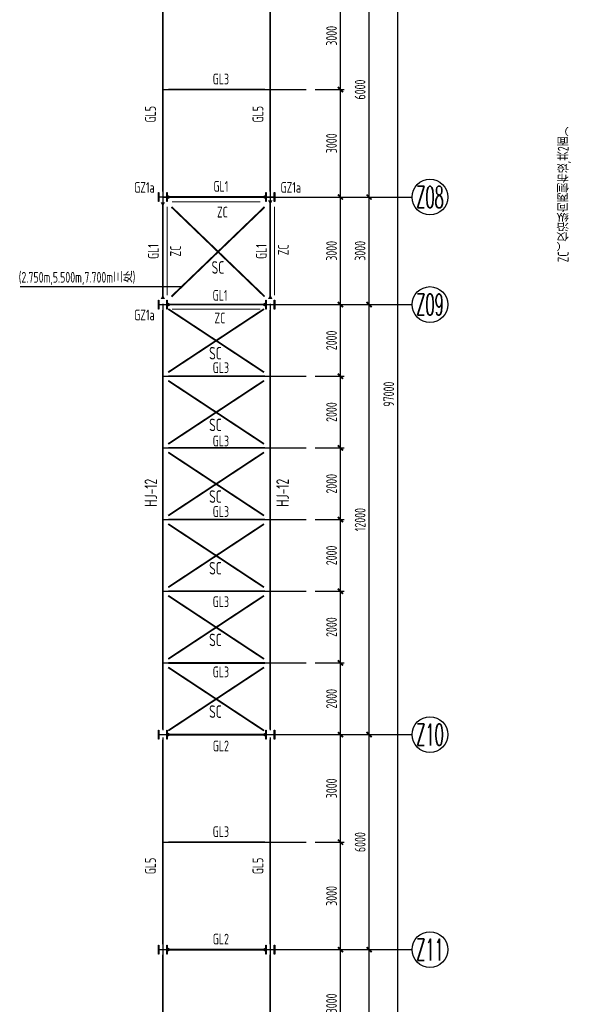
# Model space of a CAD drawing. Extents: x -294221 to 474257, y -25219 to 114942.
# Tile 37 of 69: x 41235 to 56643, y 43728 to 71203. Entities that reach past the tile are written whole.
import ezdxf
from ezdxf.enums import TextEntityAlignment as Align

# ---------------------------------------------------------------- set-up
doc = ezdxf.new("R2010")
doc.units = 0
doc.header["$LTSCALE"] = 1000
for name, pattern in [('( Dashed )', [0.75, 0.5, -0.25]), ('DASH', [0.35, 0.25, -0.1]), ('DOTE', [2.42, 2, -0.2, 0.02, -0.2])]:
    doc.linetypes.add(name, pattern=pattern)
for name, color, linetype in [('AXIS', 7, 'Continuous'), ('AXIS_DIM', 3, 'Continuous'), ('AXIS_NUM', 7, 'Continuous'), ('gj2', 4, 'Continuous'), ('L-次梁轴心', 7, 'Continuous'), ('Prof', 2, 'Continuous'), ('SC', 7, 'Continuous'), ('STPM_RBEAM_SIG', 2, 'Continuous'), ('STPM_RBEAM_THICK', 3, 'Continuous'), ('STPM_SBEAM_THICK', 2, 'Continuous'), ('text', 7, 'Continuous')]:
    doc.layers.add(name, color=color, linetype=linetype)
doc.styles.add('BW_Rein', font='Tssdeng.shx', dxfattribs={"width": 0.7, "bigfont": 'hztxt.shx'})
doc.styles.add('TSSD_Axis', font='complex.shx', dxfattribs={"width": 0.7, "bigfont": 'hztxt.shx'})
doc.styles.add('TSSD_Dimension', font='tssdeng.shx', dxfattribs={"width": 0.7, "bigfont": 'hztxt.shx'})
doc.styles.add('TSSD_Rein', font='Tssdeng.shx', dxfattribs={"width": 0.7, "bigfont": '@@tssdchn.shx'})
doc.dimstyles.new('TSSD_100_100$0', dxfattribs={"dimtxt": 300, "dimasz": 100, "dimexe": 100, "dimexo": 250, "dimgap": 100, "dimtad": 1, "dimdec": 0, "dimrnd": 0.001, "dimzin": 0, "dimdsep": 46, "dimtxsty": 'TSSD_Dimension', "dimblk": 'ARCHTICK', "dimcen": 0, "dimdle": 100, "dimclrt": 7, "dimadec": 0, "dimazin": 0, "dimtfac": 1, "dimtdec": 0, "dimtix": 1, "dimtmove": 2, "dimatfit": 3, "dimldrblk": 'ARCHTICK', "dimfxl": 0, "dimtolj": 1, "dimtzin": 0, "dimarcsym": 0})

# ---------------------------------------------------------------- blocks, each defined once
blk = doc.blocks.new('_ArchTick')
at = {"color": 0, "linetype": 'ByBlock', "const_width": 0.5}
blk.add_lwpolyline([(-0.71, -0.71), (0.71, 0.71)], dxfattribs=at)
blk = doc.blocks.new('*D156')
at = {"layer": 'AXIS_DIM', "color": 0, "lineweight": -2}
for p, q in [((51795, 12153), (51795, 109353)), ((49484, 109253), (51895, 109253)), ((49484, 12253), (51895, 12253))]:
    blk.add_line(p, q, dxfattribs=at)
at = {"layer": 'Defpoints', "color": 0}
for p in [(49234, 109253), (51795, 109253), (49234, 12253)]:
    blk.add_point(p, dxfattribs=at)
at = {"layer": 'AXIS_DIM', "color": 0, "lineweight": -2, "xscale": 99.99999810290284, "yscale": 99.99999810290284, "zscale": 99.99999810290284}
for p, rotation in [((51795, 109253), 90), ((51795, 12253), 270)]:
    blk.add_blockref('_ArchTick', p, dxfattribs=dict(at, rotation=rotation))
at = {"layer": 'AXIS_DIM', "color": 7, "insert": (51545, 60753), "char_height": 300, "attachment_point": 5, "rotation": 90, "style": 'TSSD_Dimension'}
blk.add_mtext('\\A1;97000', dxfattribs=at)
blk = doc.blocks.new('*D162')
at = {"layer": 'AXIS_DIM', "color": 0, "lineweight": -2}
for p, q in [((50995, 66153), (50995, 72353)), ((49484, 72253), (51095, 72253)), ((49484, 66253), (51095, 66253))]:
    blk.add_line(p, q, dxfattribs=at)
at = {"layer": 'Defpoints', "color": 0}
for p in [(49234, 72253), (50995, 72253), (49234, 66253)]:
    blk.add_point(p, dxfattribs=at)
at = {"layer": 'AXIS_DIM', "color": 0, "lineweight": -2, "xscale": 99.99999810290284, "yscale": 99.99999810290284, "zscale": 99.99999810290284}
for p, rotation in [((50995, 72253), 90), ((50995, 66253), 270)]:
    blk.add_blockref('_ArchTick', p, dxfattribs=dict(at, rotation=rotation))
at = {"layer": 'AXIS_DIM', "color": 7, "insert": (50745, 69253), "char_height": 300, "attachment_point": 5, "rotation": 90, "style": 'TSSD_Dimension'}
blk.add_mtext('\\A1;6000', dxfattribs=at)
blk = doc.blocks.new('*D163')
at = {"layer": 'AXIS_DIM', "color": 0, "lineweight": -2}
for p, q in [((49484, 66253), (51095, 66253)), ((50995, 63153), (50995, 66353)), ((49484, 63253), (51095, 63253))]:
    blk.add_line(p, q, dxfattribs=at)
at = {"layer": 'Defpoints', "color": 0}
for p in [(49234, 66253), (50995, 66253), (49234, 63253)]:
    blk.add_point(p, dxfattribs=at)
at = {"layer": 'AXIS_DIM', "color": 0, "lineweight": -2, "xscale": 99.99999810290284, "yscale": 99.99999810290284, "zscale": 99.99999810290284}
for p, rotation in [((50995, 66253), 90), ((50995, 63253), 270)]:
    blk.add_blockref('_ArchTick', p, dxfattribs=dict(at, rotation=rotation))
at = {"layer": 'AXIS_DIM', "color": 7, "insert": (50745, 64753), "char_height": 300, "attachment_point": 5, "rotation": 90, "style": 'TSSD_Dimension'}
blk.add_mtext('\\A1;3000', dxfattribs=at)
blk = doc.blocks.new('*D164')
at = {"layer": 'AXIS_DIM', "color": 0, "lineweight": -2}
for p, q in [((49484, 63253), (51095, 63253)), ((50995, 51153), (50995, 63353)), ((49484, 51253), (51095, 51253))]:
    blk.add_line(p, q, dxfattribs=at)
at = {"layer": 'Defpoints', "color": 0}
for p in [(49234, 63253), (50995, 63253), (49234, 51253)]:
    blk.add_point(p, dxfattribs=at)
at = {"layer": 'AXIS_DIM', "color": 0, "lineweight": -2, "xscale": 99.99999810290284, "yscale": 99.99999810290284, "zscale": 99.99999810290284}
for p, rotation in [((50995, 63253), 90), ((50995, 51253), 270)]:
    blk.add_blockref('_ArchTick', p, dxfattribs=dict(at, rotation=rotation))
at = {"layer": 'AXIS_DIM', "color": 7, "insert": (50745, 57253), "char_height": 300, "attachment_point": 5, "rotation": 90, "style": 'TSSD_Dimension'}
blk.add_mtext('\\A1;12000', dxfattribs=at)
blk = doc.blocks.new('*D165')
at = {"layer": 'AXIS_DIM', "color": 0, "lineweight": -2}
for p, q in [((49484, 51253), (51095, 51253)), ((50995, 45153), (50995, 51353)), ((49484, 45253), (51095, 45253))]:
    blk.add_line(p, q, dxfattribs=at)
at = {"layer": 'Defpoints', "color": 0}
for p in [(49234, 51253), (50995, 51253), (49234, 45253)]:
    blk.add_point(p, dxfattribs=at)
at = {"layer": 'AXIS_DIM', "color": 0, "lineweight": -2, "xscale": 99.99999810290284, "yscale": 99.99999810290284, "zscale": 99.99999810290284}
for p, rotation in [((50995, 51253), 90), ((50995, 45253), 270)]:
    blk.add_blockref('_ArchTick', p, dxfattribs=dict(at, rotation=rotation))
at = {"layer": 'AXIS_DIM', "color": 7, "insert": (50745, 48253), "char_height": 300, "attachment_point": 5, "rotation": 90, "style": 'TSSD_Dimension'}
blk.add_mtext('\\A1;6000', dxfattribs=at)
blk = doc.blocks.new('*D166')
at = {"layer": 'AXIS_DIM', "color": 0, "lineweight": -2}
for p, q in [((50995, 39153), (50995, 45353)), ((49484, 45253), (51095, 45253)), ((49484, 39253), (51095, 39253))]:
    blk.add_line(p, q, dxfattribs=at)
at = {"layer": 'Defpoints', "color": 0}
for p in [(49234, 45253), (50995, 45253), (49234, 39253)]:
    blk.add_point(p, dxfattribs=at)
at = {"layer": 'AXIS_DIM', "color": 0, "lineweight": -2, "xscale": 99.99999810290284, "yscale": 99.99999810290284, "zscale": 99.99999810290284}
for p, rotation in [((50995, 45253), 90), ((50995, 39253), 270)]:
    blk.add_blockref('_ArchTick', p, dxfattribs=dict(at, rotation=rotation))
at = {"layer": 'AXIS_DIM', "color": 7, "insert": (50745, 42253), "char_height": 300, "attachment_point": 5, "rotation": 90, "style": 'TSSD_Dimension'}
blk.add_mtext('\\A1;6000', dxfattribs=at)
blk = doc.blocks.new('*D188')
at = {"layer": 'Defpoints', "color": 0}
for p in [(49234, 72253), (50195, 72253), (49234, 69253)]:
    blk.add_point(p, dxfattribs=at)
at = {"layer": 'L-次梁轴心', "color": 0, "lineweight": -2}
for p, q in [((50195, 69153), (50195, 72353)), ((49484, 72253), (50295, 72253)), ((49484, 69253), (50295, 69253))]:
    blk.add_line(p, q, dxfattribs=at)
at = {"layer": 'L-次梁轴心', "color": 0, "lineweight": -2, "xscale": 99.99999810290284, "yscale": 99.99999810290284, "zscale": 99.99999810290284}
for p, rotation in [((50195, 72253), 90), ((50195, 69253), 270)]:
    blk.add_blockref('_ArchTick', p, dxfattribs=dict(at, rotation=rotation))
at = {"layer": 'L-次梁轴心', "color": 7, "insert": (49945, 70753), "char_height": 300, "attachment_point": 5, "rotation": 90, "style": 'TSSD_Dimension'}
blk.add_mtext('\\A1;3000', dxfattribs=at)
blk = doc.blocks.new('*D189')
at = {"layer": 'Defpoints', "color": 0}
for p in [(49234, 69253), (50195, 69253), (49234, 66253)]:
    blk.add_point(p, dxfattribs=at)
at = {"layer": 'L-次梁轴心', "color": 0, "lineweight": -2}
for p, q in [((49484, 69253), (50295, 69253)), ((50195, 66153), (50195, 69353)), ((49484, 66253), (50295, 66253))]:
    blk.add_line(p, q, dxfattribs=at)
at = {"layer": 'L-次梁轴心', "color": 0, "lineweight": -2, "xscale": 99.99999810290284, "yscale": 99.99999810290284, "zscale": 99.99999810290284}
for p, rotation in [((50195, 69253), 90), ((50195, 66253), 270)]:
    blk.add_blockref('_ArchTick', p, dxfattribs=dict(at, rotation=rotation))
at = {"layer": 'L-次梁轴心', "color": 7, "insert": (49945, 67753), "char_height": 300, "attachment_point": 5, "rotation": 90, "style": 'TSSD_Dimension'}
blk.add_mtext('\\A1;3000', dxfattribs=at)
blk = doc.blocks.new('*D190')
at = {"layer": 'Defpoints', "color": 0}
for p in [(49234, 66253), (50195, 66253), (49234, 63253)]:
    blk.add_point(p, dxfattribs=at)
at = {"layer": 'L-次梁轴心', "color": 0, "lineweight": -2}
for p, q in [((49484, 66253), (50295, 66253)), ((50195, 63153), (50195, 66353)), ((49484, 63253), (50295, 63253))]:
    blk.add_line(p, q, dxfattribs=at)
at = {"layer": 'L-次梁轴心', "color": 0, "lineweight": -2, "xscale": 99.99999810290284, "yscale": 99.99999810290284, "zscale": 99.99999810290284}
for p, rotation in [((50195, 66253), 90), ((50195, 63253), 270)]:
    blk.add_blockref('_ArchTick', p, dxfattribs=dict(at, rotation=rotation))
at = {"layer": 'L-次梁轴心', "color": 7, "insert": (49945, 64753), "char_height": 300, "attachment_point": 5, "rotation": 90, "style": 'TSSD_Dimension'}
blk.add_mtext('\\A1;3000', dxfattribs=at)
blk = doc.blocks.new('*D191')
at = {"layer": 'Defpoints', "color": 0}
for p in [(49234, 51253), (50195, 51253), (49234, 48253)]:
    blk.add_point(p, dxfattribs=at)
at = {"layer": 'L-次梁轴心', "color": 0, "lineweight": -2}
for p, q in [((49484, 51253), (50295, 51253)), ((50195, 48153), (50195, 51353)), ((49484, 48253), (50295, 48253))]:
    blk.add_line(p, q, dxfattribs=at)
at = {"layer": 'L-次梁轴心', "color": 0, "lineweight": -2, "xscale": 99.99999810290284, "yscale": 99.99999810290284, "zscale": 99.99999810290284}
for p, rotation in [((50195, 51253), 90), ((50195, 48253), 270)]:
    blk.add_blockref('_ArchTick', p, dxfattribs=dict(at, rotation=rotation))
at = {"layer": 'L-次梁轴心', "color": 7, "insert": (49945, 49753), "char_height": 300, "attachment_point": 5, "rotation": 90, "style": 'TSSD_Dimension'}
blk.add_mtext('\\A1;3000', dxfattribs=at)
blk = doc.blocks.new('*D192')
at = {"layer": 'Defpoints', "color": 0}
for p in [(49234, 48253), (50195, 48253), (49234, 45253)]:
    blk.add_point(p, dxfattribs=at)
at = {"layer": 'L-次梁轴心', "color": 0, "lineweight": -2}
for p, q in [((49484, 48253), (50295, 48253)), ((50195, 45153), (50195, 48353)), ((49484, 45253), (50295, 45253))]:
    blk.add_line(p, q, dxfattribs=at)
at = {"layer": 'L-次梁轴心', "color": 0, "lineweight": -2, "xscale": 99.99999810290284, "yscale": 99.99999810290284, "zscale": 99.99999810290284}
for p, rotation in [((50195, 48253), 90), ((50195, 45253), 270)]:
    blk.add_blockref('_ArchTick', p, dxfattribs=dict(at, rotation=rotation))
at = {"layer": 'L-次梁轴心', "color": 7, "insert": (49945, 46753), "char_height": 300, "attachment_point": 5, "rotation": 90, "style": 'TSSD_Dimension'}
blk.add_mtext('\\A1;3000', dxfattribs=at)
blk = doc.blocks.new('*D193')
at = {"layer": 'Defpoints', "color": 0}
for p in [(49234, 45253), (50195, 45253), (49234, 42253)]:
    blk.add_point(p, dxfattribs=at)
at = {"layer": 'L-次梁轴心', "color": 0, "lineweight": -2}
for p, q in [((50195, 42153), (50195, 45353)), ((49484, 45253), (50295, 45253)), ((49484, 42253), (50295, 42253))]:
    blk.add_line(p, q, dxfattribs=at)
at = {"layer": 'L-次梁轴心', "color": 0, "lineweight": -2, "xscale": 99.99999810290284, "yscale": 99.99999810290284, "zscale": 99.99999810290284}
for p, rotation in [((50195, 45253), 90), ((50195, 42253), 270)]:
    blk.add_blockref('_ArchTick', p, dxfattribs=dict(at, rotation=rotation))
at = {"layer": 'L-次梁轴心', "color": 7, "insert": (49945, 43753), "char_height": 300, "attachment_point": 5, "rotation": 90, "style": 'TSSD_Dimension'}
blk.add_mtext('\\A1;3000', dxfattribs=at)
blk = doc.blocks.new('ts_axno')
at = {"color": 0, "linetype": 'ByBlock', "lineweight": -2}
blk.add_circle((0, 0), 0.5, dxfattribs=at)
at = {"color": 0, "linetype": 'ByBlock', "lineweight": -2, "style": 'TSSD_Axis', "width": 0.7}
blk.add_attdef('A', text='', height=0.6, dxfattribs=at).set_placement((0, 0), align=Align.MIDDLE_CENTER)
blk = doc.blocks.new('*D233')
at = {"layer": 'Defpoints', "color": 0}
for p in [(49234, 63253), (50195, 63253), (49234, 61253)]:
    blk.add_point(p, dxfattribs=at)
at = {"layer": 'L-次梁轴心', "color": 0, "lineweight": -2}
for p, q in [((49484, 63253), (50295, 63253)), ((50195, 61153), (50195, 63353)), ((49484, 61253), (50295, 61253))]:
    blk.add_line(p, q, dxfattribs=at)
at = {"layer": 'L-次梁轴心', "color": 0, "lineweight": -2, "xscale": 99.99999810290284, "yscale": 99.99999810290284, "zscale": 99.99999810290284}
for p, rotation in [((50195, 63253), 90), ((50195, 61253), 270)]:
    blk.add_blockref('_ArchTick', p, dxfattribs=dict(at, rotation=rotation))
at = {"layer": 'L-次梁轴心', "color": 7, "insert": (49945, 62253), "char_height": 300, "attachment_point": 5, "rotation": 90, "style": 'TSSD_Dimension'}
blk.add_mtext('\\A1;2000', dxfattribs=at)
blk = doc.blocks.new('*D234')
at = {"layer": 'Defpoints', "color": 0}
for p in [(49234, 61253), (50195, 61253), (49234, 59253)]:
    blk.add_point(p, dxfattribs=at)
at = {"layer": 'L-次梁轴心', "color": 0, "lineweight": -2}
for p, q in [((50195, 59153), (50195, 61353)), ((49484, 61253), (50295, 61253)), ((49484, 59253), (50295, 59253))]:
    blk.add_line(p, q, dxfattribs=at)
at = {"layer": 'L-次梁轴心', "color": 0, "lineweight": -2, "xscale": 99.99999810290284, "yscale": 99.99999810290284, "zscale": 99.99999810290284}
for p, rotation in [((50195, 61253), 90), ((50195, 59253), 270)]:
    blk.add_blockref('_ArchTick', p, dxfattribs=dict(at, rotation=rotation))
at = {"layer": 'L-次梁轴心', "color": 7, "insert": (49945, 60253), "char_height": 300, "attachment_point": 5, "rotation": 90, "style": 'TSSD_Dimension'}
blk.add_mtext('\\A1;2000', dxfattribs=at)
blk = doc.blocks.new('*D235')
at = {"layer": 'Defpoints', "color": 0}
for p in [(49234, 59253), (50195, 59253), (49234, 57253)]:
    blk.add_point(p, dxfattribs=at)
at = {"layer": 'L-次梁轴心', "color": 0, "lineweight": -2}
for p, q in [((50195, 57153), (50195, 59353)), ((49484, 59253), (50295, 59253)), ((49484, 57253), (50295, 57253))]:
    blk.add_line(p, q, dxfattribs=at)
at = {"layer": 'L-次梁轴心', "color": 0, "lineweight": -2, "xscale": 99.99999810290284, "yscale": 99.99999810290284, "zscale": 99.99999810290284}
for p, rotation in [((50195, 59253), 90), ((50195, 57253), 270)]:
    blk.add_blockref('_ArchTick', p, dxfattribs=dict(at, rotation=rotation))
at = {"layer": 'L-次梁轴心', "color": 7, "insert": (49945, 58253), "char_height": 300, "attachment_point": 5, "rotation": 90, "style": 'TSSD_Dimension'}
blk.add_mtext('\\A1;2000', dxfattribs=at)
blk = doc.blocks.new('*D236')
at = {"layer": 'Defpoints', "color": 0}
for p in [(49234, 57253), (50195, 57253), (49234, 55253)]:
    blk.add_point(p, dxfattribs=at)
at = {"layer": 'L-次梁轴心', "color": 0, "lineweight": -2}
for p, q in [((49484, 57253), (50295, 57253)), ((50195, 55153), (50195, 57353)), ((49484, 55253), (50295, 55253))]:
    blk.add_line(p, q, dxfattribs=at)
at = {"layer": 'L-次梁轴心', "color": 0, "lineweight": -2, "xscale": 99.99999810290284, "yscale": 99.99999810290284, "zscale": 99.99999810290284}
for p, rotation in [((50195, 57253), 90), ((50195, 55253), 270)]:
    blk.add_blockref('_ArchTick', p, dxfattribs=dict(at, rotation=rotation))
at = {"layer": 'L-次梁轴心', "color": 7, "insert": (49945, 56253), "char_height": 300, "attachment_point": 5, "rotation": 90, "style": 'TSSD_Dimension'}
blk.add_mtext('\\A1;2000', dxfattribs=at)
blk = doc.blocks.new('*D237')
at = {"layer": 'Defpoints', "color": 0}
for p in [(49234, 55253), (50195, 55253), (49234, 53253)]:
    blk.add_point(p, dxfattribs=at)
at = {"layer": 'L-次梁轴心', "color": 0, "lineweight": -2}
for p, q in [((49484, 55253), (50295, 55253)), ((50195, 53153), (50195, 55353)), ((49484, 53253), (50295, 53253))]:
    blk.add_line(p, q, dxfattribs=at)
at = {"layer": 'L-次梁轴心', "color": 0, "lineweight": -2, "xscale": 99.99999810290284, "yscale": 99.99999810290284, "zscale": 99.99999810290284}
for p, rotation in [((50195, 55253), 90), ((50195, 53253), 270)]:
    blk.add_blockref('_ArchTick', p, dxfattribs=dict(at, rotation=rotation))
at = {"layer": 'L-次梁轴心', "color": 7, "insert": (49945, 54253), "char_height": 300, "attachment_point": 5, "rotation": 90, "style": 'TSSD_Dimension'}
blk.add_mtext('\\A1;2000', dxfattribs=at)
blk = doc.blocks.new('*D238')
at = {"layer": 'Defpoints', "color": 0}
for p in [(49234, 53253), (50195, 53253), (49234, 51253)]:
    blk.add_point(p, dxfattribs=at)
at = {"layer": 'L-次梁轴心', "color": 0, "lineweight": -2}
for p, q in [((50195, 51153), (50195, 53353)), ((49484, 53253), (50295, 53253)), ((49484, 51253), (50295, 51253))]:
    blk.add_line(p, q, dxfattribs=at)
at = {"layer": 'L-次梁轴心', "color": 0, "lineweight": -2, "xscale": 99.99999810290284, "yscale": 99.99999810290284, "zscale": 99.99999810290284}
for p, rotation in [((50195, 53253), 90), ((50195, 51253), 270)]:
    blk.add_blockref('_ArchTick', p, dxfattribs=dict(at, rotation=rotation))
at = {"layer": 'L-次梁轴心', "color": 7, "insert": (49945, 52253), "char_height": 300, "attachment_point": 5, "rotation": 90, "style": 'TSSD_Dimension'}
blk.add_mtext('\\A1;2000', dxfattribs=at)

msp = doc.modelspace()

# ---------------------------------------------------------------- linework, layer by layer
at = {"layer": 'AXIS', "color": 1, "linetype": 'DOTE'}
for p, q in [((45234.188, 109253.242, -4116055.186), (45234.188, 11252.896, -4116055.186)), ((48234.188, 109253.242, -4116055.186), (48234.188, 11252.896, -4116055.186)), ((45234.188, 66253.243, -4116055.186), (49234.188, 66253.243, -4116055.186)), ((45234.188, 63253.243, -4116055.186), (49234.188, 63253.243, -4116055.186)), ((45234.188, 61253.243, -4116055.186), (49234.188, 61253.243, -4116055.186)), ((45234.188, 51253.243, -4116055.186), (49234.188, 51253.243, -4116055.186)), ((45234.188, 45253.243, -4116055.186), (49234.188, 45253.243, -4116055.186))]:
    msp.add_line(p, q, dxfattribs=at)
at = {"layer": 'AXIS_NUM'}
for p, q in [((49234.188, 66253.243, -4116055.186), (52195.214, 66253.243, -4116055.186)), ((49234.188, 63253.243, -4116055.186), (52195.214, 63253.243, -4116055.186)), ((49234.188, 51253.243, -4116055.186), (52195.214, 51253.243, -4116055.186)), ((49234.188, 45253.243, -4116055.186), (52195.214, 45253.243, -4116055.186))]:
    msp.add_line(p, q, dxfattribs=at)
at = {"layer": 'gj2', "linetype": 'DASH', "const_width": 30, "elevation": -4116055.186}
for points in [[(45352.127, 65982.141), (45352.127, 63511.473)], [(47957.045, 66121.48), (45486.377, 66121.48)], [(48352.127, 65982.141), (48352.127, 63511.473)], [(47957.045, 63121.48), (45486.377, 63121.48)]]:
    msp.add_lwpolyline(points, dxfattribs=at)
at = {"layer": 'L-次梁轴心', "color": 1, "linetype": 'DOTE'}
for p, q in [((45234.188, 69253.243, -4116055.186), (49234.188, 69253.243, -4116055.186)), ((45234.188, 59253.243, -4116055.186), (49234.188, 59253.243, -4116055.186)), ((45234.188, 57253.243, -4116055.186), (49234.188, 57253.243, -4116055.186)), ((45234.188, 55253.243, -4116055.186), (49234.188, 55253.243, -4116055.186)), ((45234.188, 53253.243, -4116055.186), (49234.188, 53253.243, -4116055.186)), ((45234.188, 48253.243, -4116055.186), (49234.188, 48253.243, -4116055.186))]:
    msp.add_line(p, q, dxfattribs=at)
at = {"layer": 'Prof', "elevation": -4116055.186}
for points in [[(45329.188, 66258.243, 0.414213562), (45345.188, 66274.243), (45345.188, 66378.243), (45359.188, 66378.243), (45359.188, 66128.243), (45345.188, 66128.243), (45345.188, 66232.243, 0.414213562), (45329.188, 66248.243), (45139.188, 66248.243, 0.414213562), (45123.188, 66232.243), (45123.188, 66128.243), (45109.188, 66128.243), (45109.188, 66378.243), (45123.188, 66378.243), (45123.188, 66274.243, 0.414213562), (45139.188, 66258.243)], [(48329.188, 66258.243, 0.414213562), (48345.188, 66274.243), (48345.188, 66378.243), (48359.188, 66378.243), (48359.188, 66128.243), (48345.188, 66128.243), (48345.188, 66232.243, 0.414213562), (48329.188, 66248.243), (48139.188, 66248.243, 0.414213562), (48123.188, 66232.243), (48123.188, 66128.243), (48109.188, 66128.243), (48109.188, 66378.243), (48123.188, 66378.243), (48123.188, 66274.243, 0.414213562), (48139.188, 66258.243)], [(45329.188, 63258.243, 0.414213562), (45345.188, 63274.243), (45345.188, 63378.243), (45359.188, 63378.243), (45359.188, 63128.243), (45345.188, 63128.243), (45345.188, 63232.243, 0.414213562), (45329.188, 63248.243), (45139.188, 63248.243, 0.414213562), (45123.188, 63232.243), (45123.188, 63128.243), (45109.188, 63128.243), (45109.188, 63378.243), (45123.188, 63378.243), (45123.188, 63274.243, 0.414213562), (45139.188, 63258.243)], [(48329.188, 63258.243, 0.414213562), (48345.188, 63274.243), (48345.188, 63378.243), (48359.188, 63378.243), (48359.188, 63128.243), (48345.188, 63128.243), (48345.188, 63232.243, 0.414213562), (48329.188, 63248.243), (48139.188, 63248.243, 0.414213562), (48123.188, 63232.243), (48123.188, 63128.243), (48109.188, 63128.243), (48109.188, 63378.243), (48123.188, 63378.243), (48123.188, 63274.243, 0.414213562), (48139.188, 63258.243)], [(45329.188, 51258.243, 0.414213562), (45345.188, 51274.243), (45345.188, 51378.243), (45359.188, 51378.243), (45359.188, 51128.243), (45345.188, 51128.243), (45345.188, 51232.243, 0.414213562), (45329.188, 51248.243), (45139.188, 51248.243, 0.414213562), (45123.188, 51232.243), (45123.188, 51128.243), (45109.188, 51128.243), (45109.188, 51378.243), (45123.188, 51378.243), (45123.188, 51274.243, 0.414213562), (45139.188, 51258.243)], [(48329.188, 51258.243, 0.414213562), (48345.188, 51274.243), (48345.188, 51378.243), (48359.188, 51378.243), (48359.188, 51128.243), (48345.188, 51128.243), (48345.188, 51232.243, 0.414213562), (48329.188, 51248.243), (48139.188, 51248.243, 0.414213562), (48123.188, 51232.243), (48123.188, 51128.243), (48109.188, 51128.243), (48109.188, 51378.243), (48123.188, 51378.243), (48123.188, 51274.243, 0.414213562), (48139.188, 51258.243)], [(45329.188, 45258.243, 0.414213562), (45345.188, 45274.243), (45345.188, 45378.243), (45359.188, 45378.243), (45359.188, 45128.243), (45345.188, 45128.243), (45345.188, 45232.243, 0.414213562), (45329.188, 45248.243), (45139.188, 45248.243, 0.414213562), (45123.188, 45232.243), (45123.188, 45128.243), (45109.188, 45128.243), (45109.188, 45378.243), (45123.188, 45378.243), (45123.188, 45274.243, 0.414213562), (45139.188, 45258.243)], [(48329.188, 45258.243, 0.414213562), (48345.188, 45274.243), (48345.188, 45378.243), (48359.188, 45378.243), (48359.188, 45128.243), (48345.188, 45128.243), (48345.188, 45232.243, 0.414213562), (48329.188, 45248.243), (48139.188, 45248.243, 0.414213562), (48123.188, 45232.243), (48123.188, 45128.243), (48109.188, 45128.243), (48109.188, 45378.243), (48123.188, 45378.243), (48123.188, 45274.243, 0.414213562), (48139.188, 45258.243)]]:
    msp.add_lwpolyline(points, format="xyb", close=True, dxfattribs=at)
at = {"layer": 'SC', "color": 6, "linetype": '( Dashed )', "const_width": 50, "elevation": -4116055.186}
for points in [[(45476.565, 65976.921), (48076.565, 63476.921)], [(48076.565, 65976.921), (45476.565, 63476.921)], [(45384.708, 63129.373), (48061.248, 61363.67)], [(48061.248, 63129.373), (45384.708, 61363.67)], [(45384.708, 61129.373), (48061.248, 59363.67)], [(48061.248, 61129.373), (45384.708, 59363.67)], [(45384.708, 59129.373), (48061.248, 57363.67)], [(48061.248, 59129.373), (45384.708, 57363.67)], [(45384.708, 57129.373), (48061.248, 55363.671)], [(48061.248, 57129.373), (45384.708, 55363.671)], [(45384.708, 55129.373), (48061.248, 53363.671)], [(48061.248, 55129.373), (45384.708, 53363.671)], [(45384.708, 53129.373), (48061.248, 51363.671)], [(48061.248, 53129.373), (45384.708, 51363.671)]]:
    msp.add_lwpolyline(points, dxfattribs=at)
at = {"layer": 'STPM_RBEAM_SIG', "elevation": -4116055.186}
for points in [[(45359.188, 66253.243, 125, 0, 0), (45484.188, 66253.243, 125, 0, 0)], [(48109.188, 66253.243, 125, 0, 0), (47984.188, 66253.243, 125, 0, 0)], [(48234.188, 66158.243, 125, 0, 0), (48234.188, 66033.243, 125, 0, 0)], [(45234.188, 66108.243, 125, 0, 0), (45234.188, 65983.243, 125, 0, 0)], [(45234.188, 63408.243, 125, 0, 0), (45234.188, 63533.243, 125, 0, 0)], [(48234.188, 63408.243, 125, 0, 0), (48234.188, 63533.243, 125, 0, 0)], [(45359.188, 63253.243, 125, 0, 0), (45484.188, 63253.243, 125, 0, 0)], [(48109.188, 63253.243, 125, 0, 0), (47984.188, 63253.243, 125, 0, 0)], [(45359.188, 51253.243, 125, 0, 0), (45484.188, 51253.243, 125, 0, 0)], [(48109.188, 51253.243, 125, 0, 0), (47984.188, 51253.243, 125, 0, 0)], [(45359.188, 45253.243, 125, 0, 0), (45484.188, 45253.243, 125, 0, 0)], [(48109.188, 45253.243, 125, 0, 0), (47984.188, 45253.243, 125, 0, 0)]]:
    msp.add_lwpolyline(points, format="xyseb", dxfattribs=at)
at = {"layer": 'STPM_RBEAM_THICK', "const_width": 50, "elevation": -4116055.186}
for points in [[(45359.188, 66253.243), (48109.188, 66253.243)], [(45234.188, 63408.243), (45234.188, 66108.243)], [(48234.188, 63408.243), (48234.188, 66108.243)], [(45359.188, 63253.243), (48109.188, 63253.243)], [(45359.188, 51253.243), (48109.188, 51253.243)], [(45359.188, 45253.243), (48109.188, 45253.243)]]:
    msp.add_lwpolyline(points, dxfattribs=at)
at = {"layer": 'STPM_SBEAM_THICK', "const_width": 50, "elevation": -4116055.186}
for points in [[(45234.188, 66403.243), (45234.188, 72108.243)], [(48234.188, 66403.243), (48234.188, 72108.243)], [(45384.188, 69253.243), (48084.188, 69253.243)], [(45234.188, 51403.243), (45234.188, 63103.243)], [(48234.188, 51403.243), (48234.188, 63103.243)], [(45384.188, 61253.243), (48084.188, 61253.243)], [(45384.188, 59253.243), (48084.188, 59253.243)], [(45384.188, 57253.243), (48084.188, 57253.243)], [(45384.188, 55253.243), (48084.188, 55253.243)], [(45384.188, 53253.243), (48084.188, 53253.243)], [(45234.188, 45403.243), (45234.188, 51108.243)], [(48234.188, 45403.243), (48234.188, 51108.243)], [(45384.188, 48253.243), (48084.188, 48253.243)], [(45234.188, 39403.244), (45234.188, 45108.243)], [(48234.188, 39403.244), (48234.188, 45108.243)]]:
    msp.add_lwpolyline(points, dxfattribs=at)
at = {"layer": 'text'}
msp.add_line((45772.829, 63746.025, -4116055.186), (41251.85, 63746.025, -4116055.186), dxfattribs=at)

# ---------------------------------------------------------------- block references
at = {"layer": 'AXIS_NUM'}
ref = msp.add_blockref('ts_axno', (52695.214, 66253.243, -4116055.186), dxfattribs=dict(at, xscale=999.9999810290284, yscale=999.9999810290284, zscale=999.9999810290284))
ref.add_attrib('A2', 'Z08', dxfattribs={"height": 600, "style": 'TSSD_Axis', "width": 0.5}).set_placement((52695.214, 66253.243, -4116055.186), align=Align.MIDDLE_CENTER)
ref = msp.add_blockref('ts_axno', (52695.214, 63253.243, -4116055.186), dxfattribs=dict(at, xscale=999.9999810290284, yscale=999.9999810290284, zscale=999.9999810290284))
ref.add_attrib('A2', 'Z09', dxfattribs={"height": 600, "style": 'TSSD_Axis', "width": 0.5}).set_placement((52695.214, 63253.243, -4116055.186), align=Align.MIDDLE_CENTER)
ref = msp.add_blockref('ts_axno', (52695.214, 51253.243, -4116055.186), dxfattribs=dict(at, xscale=999.9999810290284, yscale=999.9999810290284, zscale=999.9999810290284))
ref.add_attrib('A2', 'Z10', dxfattribs={"height": 600, "style": 'TSSD_Axis', "width": 0.5}).set_placement((52695.214, 51253.243, -4116055.186), align=Align.MIDDLE_CENTER)
ref = msp.add_blockref('ts_axno', (52695.214, 45253.243, -4116055.186), dxfattribs=dict(at, xscale=999.9999810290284, yscale=999.9999810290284, zscale=999.9999810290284))
ref.add_attrib('A2', 'Z11', dxfattribs={"height": 600, "style": 'TSSD_Axis', "width": 0.5}).set_placement((52695.214, 45253.243, -4116055.186), align=Align.MIDDLE_CENTER)

# ---------------------------------------------------------------- texts
at = {"layer": 'text', "style": 'BW_Rein', "width": 0.7}
for s, p in [('GL3', (46854.394, 69396.766, -4116055.186)), ('GL1', (46854.394, 66401.766, -4116055.186)), ('GL1', (46832.313, 63361.221, -4122304.287)), ('GL3', (46854.394, 61343.814, -4116055.186)), ('GL3', (46854.394, 59297.328, -4116055.186)), ('GL3', (46854.394, 57328.136, -4116055.186)), ('GL3', (46854.394, 54811.64, -4116055.186)), ('GL3', (46854.394, 52853.41, -4116055.186)), ('GL2', (46854.394, 50786.326, -4116055.186)), ('GL3', (46854.394, 48396.766, -4116055.186)), ('GL2', (46854.394, 45396.766, -4116055.186))]:
    msp.add_text(s, height=300, dxfattribs=at).set_placement(p, align=Align.CENTER)
for s, p in [('GL5', (45039.004, 68563.776, -4128553.387)), ('GL5', (48039.004, 68563.776, -4128553.387)), ('GL1', (45116.451, 64733.849, -4116055.186)), ('GL1', (48132.637, 64733.849, -4116055.186)), ('GL5', (45039.004, 47588.111, -4128553.387)), ('GL5', (48039.004, 47588.111, -4128553.387))]:
    msp.add_text(s, height=300, rotation=90, dxfattribs=at).set_placement(p, align=Align.CENTER)
at = {"layer": 'text', "color": 4, "style": 'TSSD_Rein', "width": 0.7}
msp.add_text('ZC（仅沿纵向两侧布设,共2面）', height=299.99999, rotation=90, dxfattribs=at).set_placement((56564.969, 64432.732, -4124387.32))
at = {"layer": 'text', "style": 'BW_Rein', "width": 0.7}
for p in [(44718.408, 66522.73, -4122304.287), (48806.452, 66522.73, -4122304.287), (44718.408, 62964.946, -4122304.287)]:
    msp.add_text('GZ1a', height=300, dxfattribs=at).set_placement(p, align=Align.MIDDLE)
for p in [(46745.957, 65682.689, -4122304.287), (46675.293, 62726.818, -4122304.287)]:
    msp.add_text('ZC', height=300, dxfattribs=at).set_placement(p)
for p in [(45737.963, 64594.36, -4122304.287), (48746.795, 64629.661, -4122304.287)]:
    msp.add_text('ZC', height=300, rotation=90, dxfattribs=at).set_placement(p)
at = {"layer": 'text', "color": 140, "style": 'TSSD_Rein', "width": 0.7}
for s, height, p in [('SC', 350, (46595.706, 64114.407, -4116055.186)), ('(2.750m,5.500m,7.700m三处)', 299.99999, (41209.003, 63864.996, 16464220.744)), ('SC', 350, (46527.264, 61720.734, -4134802.487)), ('SC', 350, (46527.264, 59720.734, -4134802.487)), ('SC', 350, (46527.264, 57720.734, -4134802.487)), ('SC', 350, (46527.264, 55720.734, -4134802.487)), ('SC', 350, (46527.264, 53720.734, -4134802.487)), ('SC', 350, (46527.264, 51720.734, -4134802.487))]:
    msp.add_text(s, height=height, dxfattribs=at).set_placement(p)
for p in [(45073.031, 57612, -4147300.688), (48753.359, 57612, -4147300.688)]:
    msp.add_text('HJ-12', height=350, rotation=90, dxfattribs=at).set_placement(p)

# ---------------------------------------------------------------- dimensions: what is measured, and where the dimension line sits
at = {"layer": 'AXIS_DIM'}
for base, p1, p2, picture, middle in [((51795.214, 109253.242, -4116055.186), (49234.188, 12252.896, -4116055.186), (49234.188, 109253.242, -4116055.186), '*D156', (51545.214, 60753.069, -4116055.186)), ((50995.214, 72253.243, -4116055.186), (49234.188, 66253.243, -4116055.186), (49234.188, 72253.243, -4116055.186), '*D162', (50745.214, 69253.243, -4116055.186)), ((50995.214, 66253.243, -4116055.186), (49234.188, 63253.243, -4116055.186), (49234.188, 66253.243, -4116055.186), '*D163', (50745.214, 64753.243, -4116055.186)), ((50995.214, 63253.243, -4116055.186), (49234.188, 51253.243, -4116055.186), (49234.188, 63253.243, -4116055.186), '*D164', (50745.214, 57253.243, -4116055.186)), ((50995.214, 51253.243, -4116055.186), (49234.188, 45253.243, -4116055.186), (49234.188, 51253.243, -4116055.186), '*D165', (50745.214, 48253.243, -4116055.186)), ((50995.214, 45253.243, -4116055.186), (49234.188, 39253.244, -4116055.186), (49234.188, 45253.243, -4116055.186), '*D166', (50745.214, 42253.243, -4116055.186))]:
    dim = msp.add_linear_dim(base=base, p1=p1, p2=p2, angle=270, dimstyle='TSSD_100_100$0', override={"dimscale": 1, "dimlfac": 1}, dxfattribs=at)
    dim.commit()
    dim.dimension.update_dxf_attribs({"geometry": picture, "text_midpoint": middle})
at = {"layer": 'L-次梁轴心'}
for p1, p2, picture, middle in [((49234.188, 69253.243, -4116055.186), (49234.188, 72253.243, -4116055.186), '*D188', (49945.131, 70753.243, -4116055.186)), ((49234.188, 66253.243, -4116055.186), (49234.188, 69253.243, -4116055.186), '*D189', (49945.131, 67753.243, -4116055.186)), ((49234.188, 63253.243, -4116055.186), (49234.188, 66253.243, -4116055.186), '*D190', (49945.131, 64753.243, -4116055.186)), ((49234.188, 61253.243, -4116055.186), (49234.188, 63253.243, -4116055.186), '*D233', (49945.131, 62253.243, -4116055.186)), ((49234.188, 59253.243, -4116055.186), (49234.188, 61253.243, -4116055.186), '*D234', (49945.131, 60253.243, -4116055.186)), ((49234.188, 57253.243, -4116055.186), (49234.188, 59253.243, -4116055.186), '*D235', (49945.131, 58253.243, -4116055.186)), ((49234.188, 55253.243, -4116055.186), (49234.188, 57253.243, -4116055.186), '*D236', (49945.131, 56253.243, -4116055.186)), ((49234.188, 53253.243, -4116055.186), (49234.188, 55253.243, -4116055.186), '*D237', (49945.131, 54253.243, -4116055.186)), ((49234.188, 51253.243, -4116055.186), (49234.188, 53253.243, -4116055.186), '*D238', (49945.131, 52253.243, -4116055.186)), ((49234.188, 48253.243, -4116055.186), (49234.188, 51253.243, -4116055.186), '*D191', (49945.131, 49753.243, -4116055.186)), ((49234.188, 45253.243, -4116055.186), (49234.188, 48253.243, -4116055.186), '*D192', (49945.131, 46753.243, -4116055.186)), ((49234.188, 42253.243, -4116055.186), (49234.188, 45253.243, -4116055.186), '*D193', (49945.131, 43753.243, -4116055.186))]:
    dim = msp.add_aligned_dim(p1=p1, p2=p2, distance=-960.943, dimstyle='TSSD_100_100$0', override={"dimscale": 1, "dimlfac": 1}, dxfattribs=at)
    dim.commit()
    dim.dimension.update_dxf_attribs({"geometry": picture, "text_midpoint": middle})

doc.saveas('drawing.dxf')
